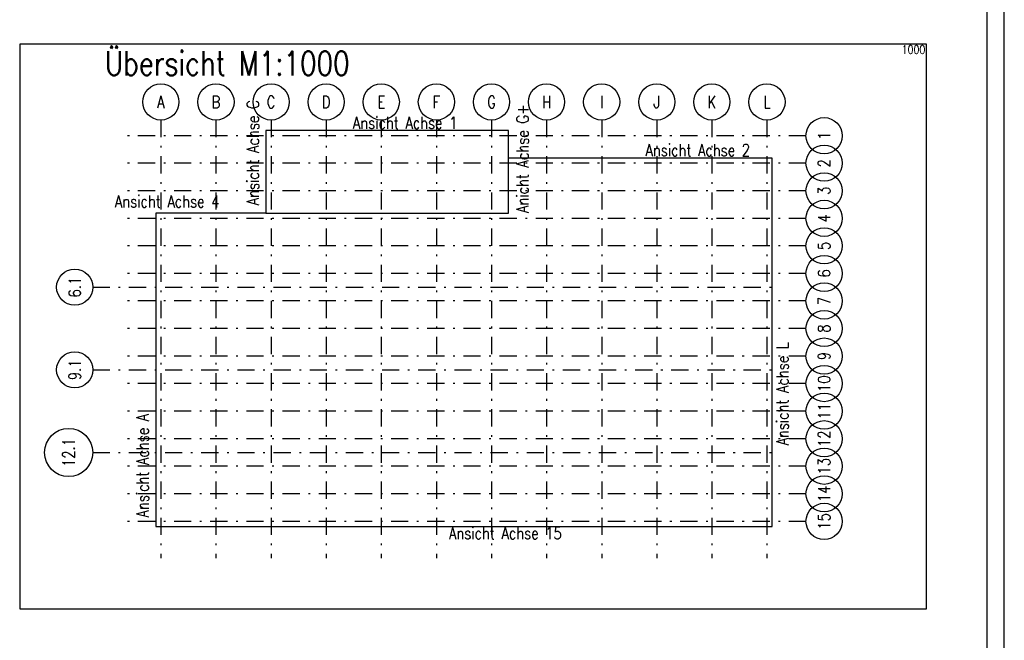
# Model space of a CAD drawing. Extents: x 0 to 238, y 0 to 168.
# Tile 28 of 31: x 181 to 238, y 76 to 112. Entities that reach past the tile are written whole.
import ezdxf
from ezdxf.enums import TextEntityAlignment as Align

# ---------------------------------------------------------------- set-up
doc = ezdxf.new("R2010")
doc.units = 0
doc.header["$LTSCALE"] = 2
doc.header["$MEASUREMENT"] = 0
doc.linetypes.add('AUSGEZOGEN', pattern=[0])
doc.linetypes.add('STRICHPUNKT', pattern=[1, 0.5, -0.25, 0, -0.25])
doc.layers.get('0').update_dxf_attribs({"linetype": 'CONTINUOUS'})
doc.layers.get('DEFPOINTS').update_dxf_attribs({"linetype": 'AUSGEZOGEN'})
for name, color, linetype in [('T__ACHS', 1, 'CONTINUOUS'), ('T__KONS', 3, 'CONTINUOUS'), ('T__RAND', 7, 'CONTINUOUS'), ('T__TEXT', 2, 'AUSGEZOGEN')]:
    doc.layers.add(name, color=color, linetype=linetype)
doc.styles.add('SIMPLEX8', font='simplexd', dxfattribs={"width": 0.8})

# ---------------------------------------------------------------- blocks, each defined once
blk = doc.blocks.new('ASO_BORDER')
at = {"color": 0, "linetype": 'ByBlock'}
for p, q in [((0, 1), (0, 0)), ((1, 1), (0, 1)), ((1, 0), (1, 1)), ((0, 0), (1, 0))]:
    blk.add_line(p, q, dxfattribs=at)
blk = doc.blocks.new('SOFI-IRAN')
at = {"layer": 'T__RAND', "color": 0, "linetype": 'ByBlock', "xscale": 232.8, "yscale": 166.2}
blk.add_blockref('ASO_BORDER', (0, 0), dxfattribs=at)

msp = doc.modelspace()

# ---------------------------------------------------------------- linework, layer by layer
at = {"layer": 'T__ACHS', "linetype": 'STRICHPUNKT'}
for p, q in [((188.815, 106.619), (188.815, 81.171)), ((192.015, 106.619), (192.015, 81.171)), ((195.215, 106.619), (195.215, 81.171)), ((198.415, 106.619), (198.415, 81.171)), ((201.615, 106.619), (201.615, 81.171)), ((204.815, 106.619), (204.815, 81.171)), ((208.015, 106.619), (208.015, 81.171)), ((211.215, 106.619), (211.215, 81.171)), ((214.415, 106.619), (214.415, 81.171)), ((217.615, 106.619), (217.615, 81.171)), ((220.815, 106.619), (220.815, 81.171)), ((224.015, 106.619), (224.015, 81.171)), ((226.282, 105.711), (186.712, 105.711)), ((226.282, 104.111), (186.712, 104.111)), ((226.282, 102.511), (186.712, 102.511)), ((226.282, 100.911), (186.712, 100.911)), ((226.282, 99.311), (186.712, 99.311)), ((226.282, 97.711), (186.712, 97.711)), ((184.859, 96.911), (224.548, 96.911)), ((226.282, 96.111), (186.712, 96.111)), ((226.282, 94.511), (186.712, 94.511)), ((226.282, 92.911), (186.712, 92.911)), ((184.859, 92.111), (224.548, 92.111)), ((226.282, 91.311), (186.712, 91.311)), ((226.282, 89.711), (186.712, 89.711)), ((226.282, 88.111), (186.712, 88.111)), ((184.859, 87.311), (224.548, 87.311)), ((184.859, 87.311), (224.75, 87.311)), ((226.282, 86.511), (186.712, 86.511)), ((226.282, 84.911), (186.712, 84.911)), ((226.282, 83.311), (186.712, 83.311))]:
    msp.add_line(p, q, dxfattribs=at)
at = {"layer": 'T__ACHS'}
for centre, radius in [((188.815, 107.669), 1.05), ((192.015, 107.669), 1.05), ((195.215, 107.669), 1.05), ((198.415, 107.669), 1.05), ((201.615, 107.669), 1.05), ((204.815, 107.669), 1.05), ((208.015, 107.669), 1.05), ((211.215, 107.669), 1.05), ((214.415, 107.669), 1.05), ((217.615, 107.669), 1.05), ((220.815, 107.669), 1.05), ((224.015, 107.669), 1.05), ((227.332, 105.711), 1.05), ((227.332, 104.111), 1.05), ((227.332, 102.511), 1.05), ((227.332, 100.911), 1.05), ((227.332, 99.311), 1.05), ((227.332, 97.711), 1.05), ((183.809, 96.911), 1.05), ((227.332, 96.111), 1.05), ((227.332, 94.511), 1.05), ((227.332, 92.911), 1.05), ((183.809, 92.111), 1.05), ((227.332, 91.311), 1.05), ((227.332, 89.711), 1.05), ((183.459, 87.311), 1.4), ((183.459, 87.311), 1.4), ((227.332, 88.111), 1.05), ((227.332, 86.511), 1.05), ((227.332, 84.911), 1.05), ((227.332, 83.311), 1.05)]:
    msp.add_circle(centre, radius, dxfattribs=at)
at = {"layer": 'T__KONS', "color": 7}
for p, q in [((209.013, 101.211), (209.013, 104.411)), ((194.915, 101.211), (209.013, 101.211))]:
    msp.add_line(p, q, dxfattribs=at)
msp.add_lwpolyline([(188.515, 101.211), (188.515, 83.011), (224.315, 83.011), (224.315, 104.411), (209.013, 104.411), (209.013, 106.011), (194.915, 106.011), (194.915, 101.211)], close=True, dxfattribs=at)

# ---------------------------------------------------------------- block references
at = {"layer": 'DEFPOINTS', "color": 6, "linetype": 'Continuous', "xscale": 52.66873723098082, "yscale": 32.79492515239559, "zscale": 52.66873723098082}
msp.add_blockref('ASO_BORDER', (180.614, 78.236), dxfattribs=at)
at = {"layer": 'T__RAND', "color": 7, "xscale": 237.8, "yscale": 168.2}
msp.add_blockref('ASO_BORDER', (0, 0), dxfattribs=at)
at = {"layer": 'T__RAND', "color": 3, "linetype": 'Continuous'}
msp.add_blockref('SOFI-IRAN', (4, 1), dxfattribs=at)

# ---------------------------------------------------------------- texts
at = {"layer": 'DEFPOINTS', "color": 6, "linetype": 'Continuous', "style": 'SIMPLEX8', "width": 0.8}
msp.add_text('1000', height=0.5, dxfattribs=at).set_placement((233.212, 110.96), align=Align.TOP_RIGHT)
at = {"layer": 'T__ACHS', "color": 2, "style": 'SIMPLEX8', "width": 0.8}
for s, p in [('A', (188.815, 107.669)), ('B', (192.015, 107.669)), ('C', (195.215, 107.669)), ('D', (198.415, 107.669)), ('E', (201.615, 107.669)), ('F', (204.815, 107.669)), ('G', (208.015, 107.669)), ('H', (211.215, 107.669)), ('I', (214.415, 107.669)), ('J', (217.615, 107.669)), ('K', (220.815, 107.669)), ('L', (224.015, 107.669))]:
    msp.add_text(s, height=0.7, dxfattribs=at).set_placement(p, align=Align.MIDDLE)
for s, p in [('1', (227.332, 105.711)), ('2', (227.332, 104.111)), ('3', (227.332, 102.511)), ('4', (227.332, 100.911)), ('5', (227.332, 99.311)), ('6', (227.332, 97.711)), ('6.1', (183.809, 96.911)), ('7', (227.332, 96.111)), ('8', (227.332, 94.511)), ('9', (227.332, 92.911)), ('9.1', (183.809, 92.111)), ('10', (227.332, 91.311)), ('11', (227.332, 89.711)), ('12', (227.332, 88.111)), ('12.1', (183.459, 87.311)), ('12.1', (183.459, 87.311)), ('13', (227.332, 86.511)), ('14', (227.332, 84.911)), ('15', (227.332, 83.311))]:
    msp.add_text(s, height=0.7, rotation=90, dxfattribs=at).set_placement(p, align=Align.MIDDLE)
at = {"layer": 'T__TEXT', "color": 4, "style": 'SIMPLEX8', "width": 0.8}
msp.add_text('Übersicht M1:1000', height=1.4, dxfattribs=at).set_placement((185.569, 109.215))
at = {"layer": 'T__TEXT', "color": 2, "style": 'SIMPLEX8', "width": 0.8}
for s, p in [('Ansicht Achse C', (194.51, 101.672)), ('Anicht Achse G+', (210.173, 101.228)), ('Ansicht Achse L', (225.266, 87.725)), ('Ansicht Achse A', (188.105, 83.541))]:
    msp.add_text(s, height=0.7, rotation=90, dxfattribs=at).set_placement(p)
for s, p in [('Ansicht Achse 1', (199.964, 106.109)), ('Ansicht Achse 2', (216.959, 104.524)), ('Ansicht Achse 4', (186.14, 101.545)), ('Ansicht Achse 15', (205.544, 82.274))]:
    msp.add_text(s, height=0.7, dxfattribs=at).set_placement(p)

doc.saveas('drawing.dxf')
